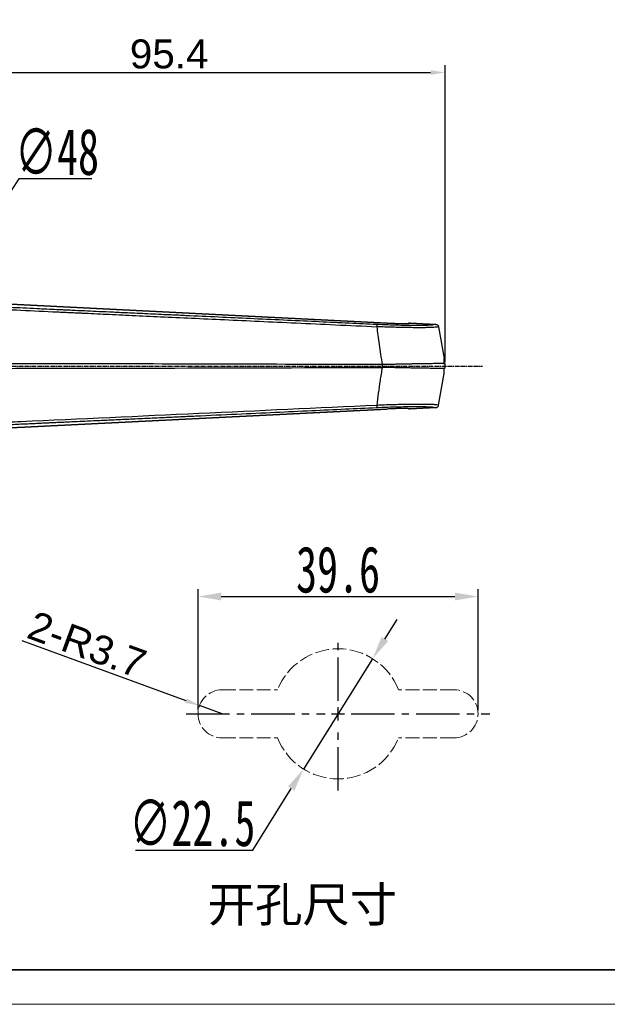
# Model space of a CAD drawing. Header units: millimetres. Extents: x 2628 to 3103, y 1509 to 1845.
# Tile 6 of 29: x 2743 to 2844, y 1509 to 1679. Entities that reach past the tile are written whole.
import ezdxf

# ---------------------------------------------------------------- set-up
doc = ezdxf.new("R2010")
doc.units = ezdxf.units.MM
for name, pattern in [('ACAD_ISO02W100', [15, 12, -3]), ('CENTER', [10.16, 6.35, -1.27, 1.27, -1.27]), ('CENTER2', [1.125, 0.75, -0.125, 0.125, -0.125])]:
    doc.linetypes.add(name, pattern=pattern)
doc.layers.add('中心线层', color=1, linetype='CENTER')
for name, color, linetype, lineweight in [('尺寸线层', 3, 'Continuous', 18), ('粗实线层', 7, 'Continuous', 35), ('细实线层', 3, 'Continuous', 18), ('虚线层', 2, 'ACAD_ISO02W100', 18)]:
    doc.layers.add(name, color=color, linetype=linetype, lineweight=lineweight)
doc.styles.get("Standard").update_dxf_attribs({"font": 'arial.ttf'})
doc.styles.add('标准', font='txt', dxfattribs={"width": 0.667})
doc.dimstyles.new('ISO-25', dxfattribs={"dimtxt": 2.5, "dimasz": 2.5, "dimexe": 1.25, "dimexo": 0.625, "dimtad": 1, "dimtxsty": 'Standard', "dimcen": 2.5, "dimadec": 0, "dimazin": 0, "dimtfac": 1, "dimtmove": 0, "dimatfit": 3, "dimfxl": 1, "dimarcsym": 0})
doc.dimstyles.new('对齐', dxfattribs={"dimtxt": 3, "dimasz": 2.5, "dimexe": 1.25, "dimexo": 0.625, "dimtad": 1, "dimdsep": 46, "dimtxsty": '标准', "dimcen": 2.5, "dimclrd": 3, "dimclre": 3, "dimclrt": 3, "dimadec": 0, "dimazin": 0, "dimtfac": 1, "dimtmove": 0, "dimatfit": 3, "dimfxl": 1, "dimarcsym": 0})
doc.dimstyles.new('水平', dxfattribs={"dimtxt": 3, "dimasz": 2.5, "dimexe": 1.25, "dimexo": 0.625, "dimtad": 1, "dimtih": 1, "dimtoh": 1, "dimdsep": 46, "dimtxsty": '标准', "dimcen": 2.5, "dimclrd": 3, "dimclre": 3, "dimclrt": 3, "dimadec": 0, "dimazin": 0, "dimtfac": 1, "dimtmove": 0, "dimatfit": 3, "dimfxl": 1, "dimarcsym": 0})

# ---------------------------------------------------------------- blocks, each defined once
blk = doc.blocks.new('*U17')
at = {"layer": '中心线层', "color": 0, "linetype": 'CENTER2', "transparency": 16777216}
for p, q in [((0, 4.8), (0, 27.5)), ((-27.5, 0), (-4.8, 0)), ((4.8, 0), (101.85, 0)), ((0, -76.84), (0, -4.8))]:
    blk.add_line(p, q, dxfattribs=at)
at = {"layer": '中心线层', "color": 0, "linetype": 'Continuous', "transparency": 16777216}
for p, q in [((0, -2.4), (0, 2.4)), ((-2.4, 0), (2.4, 0))]:
    blk.add_line(p, q, dxfattribs=at)
blk = doc.blocks.new('*D21')
at = {"layer": 'Defpoints', "color": 0, "transparency": 16777216}
for p in [(2734.16, 1639.02), (2707.43, 1599.15)]:
    blk.add_point(p, dxfattribs=at)
at = {"layer": '尺寸线层', "color": 3, "lineweight": -2, "transparency": 16777216}
for p, q in [((2742.49, 1651.44), (2736.39, 1642.34)), ((2755.12, 1651.44), (2742.49, 1651.44)), ((2707.43, 1599.15), (2734.16, 1639.02)), ((2705.21, 1595.83), (2702.98, 1592.5))]:
    blk.add_line(p, q, dxfattribs=at)
at = {"layer": '尺寸线层', "color": 3, "transparency": 16777216}
for points in [[(2735.84, 1642.71), (2736.94, 1641.97), (2734.16, 1639.02)], [(2704.65, 1596.2), (2705.76, 1595.46), (2707.43, 1599.15)]]:
    blk.add_solid(points, dxfattribs=at)
at = {"layer": '尺寸线层', "color": 3, "transparency": 16777216, "insert": (2749.12, 1656.06), "char_height": 8, "attachment_point": 5, "style": '标准'}
blk.add_mtext('∅48', dxfattribs=at)
blk = doc.blocks.new('*U16')
at = {"layer": '中心线层', "color": 0, "linetype": 'CENTER2', "ltscale": 10, "transparency": 16777216}
for p, q in [((0, 2.25), (0, 13.25)), ((-26.25, 0), (-2.25, 0)), ((2.25, 0), (26.25, 0)), ((0, -13.25), (0, -2.25))]:
    blk.add_line(p, q, dxfattribs=at)
at = {"layer": '中心线层', "color": 0, "linetype": 'Continuous', "ltscale": 10, "transparency": 16777216}
for p, q in [((-1.125, 0), (1.125, 0)), ((0, -1.125), (0, 1.125))]:
    blk.add_line(p, q, dxfattribs=at)
blk = doc.blocks.new('*D28')
at = {"layer": 'Defpoints', "color": 0, "transparency": 16777216}
for p in [(2821.89, 1579.23), (2773.49, 1558.95), (2821.89, 1558.95)]:
    blk.add_point(p, dxfattribs=at)
at = {"layer": '尺寸线层', "color": 3, "lineweight": -2, "transparency": 16777216}
for p, q in [((2773.49, 1559.57), (2773.49, 1580.48)), ((2821.89, 1559.57), (2821.89, 1580.48)), ((2777.49, 1579.23), (2817.89, 1579.23))]:
    blk.add_line(p, q, dxfattribs=at)
at = {"layer": '尺寸线层', "color": 3, "transparency": 16777216}
for points in [[(2777.49, 1579.9), (2777.49, 1578.56), (2773.49, 1579.23)], [(2817.89, 1579.9), (2817.89, 1578.56), (2821.89, 1579.23)]]:
    blk.add_solid(points, dxfattribs=at)
at = {"layer": '尺寸线层', "color": 3, "transparency": 16777216, "insert": (2797.69, 1583.86), "char_height": 8, "attachment_point": 5, "style": '标准'}
blk.add_mtext('39.6', dxfattribs=at)
blk = doc.blocks.new('*D30')
at = {"layer": 'Defpoints', "color": 0, "transparency": 16777216}
for p in [(2803.66, 1568.48), (2791.72, 1549.41)]:
    blk.add_point(p, dxfattribs=at)
at = {"layer": '尺寸线层', "color": 3, "lineweight": -2, "transparency": 16777216}
for p, q in [((2805.78, 1571.87), (2807.91, 1575.26)), ((2803.66, 1568.48), (2791.72, 1549.41)), ((2782.94, 1535.39), (2789.6, 1546.02)), ((2762.7, 1535.39), (2782.94, 1535.39))]:
    blk.add_line(p, q, dxfattribs=at)
at = {"layer": '尺寸线层', "color": 3, "transparency": 16777216}
for points in [[(2805.22, 1572.23), (2806.35, 1571.52), (2803.66, 1568.48)], [(2789.03, 1546.38), (2790.16, 1545.67), (2791.72, 1549.41)]]:
    blk.add_solid(points, dxfattribs=at)
at = {"layer": '尺寸线层', "color": 3, "transparency": 16777216, "insert": (2772.51, 1540.01), "char_height": 8, "attachment_point": 5, "style": '标准'}
blk.add_mtext('∅22.5', dxfattribs=at)
blk = doc.blocks.new('*D31')
at = {"color": 0, "lineweight": -2, "transparency": 16777216}
for p, q in [((2743.02, 1571.64), (2771.4, 1561.24)), ((2777.64, 1558.95), (2773.74, 1560.38))]:
    blk.add_line(p, q, dxfattribs=at)
at = {"color": 0, "transparency": 16777216}
blk.add_solid([(2771.54, 1561.63), (2771.25, 1560.85), (2773.74, 1560.38)], dxfattribs=at)
at = {"layer": 'Defpoints', "color": 0, "transparency": 16777216}
for p in [(2773.74, 1560.38), (2777.64, 1558.95)]:
    blk.add_point(p, dxfattribs=at)
at = {"color": 0, "transparency": 16777216, "insert": (2754.3, 1570.89), "char_height": 2.5, "attachment_point": 5, "rotation": 339.8717}
blk.add_mtext('{\\H2x;2-R3.7}', dxfattribs=at)
blk = doc.blocks.new('*D66')
at = {"layer": 'Defpoints', "color": 0, "transparency": 16777216}
for p in [(2816.19, 1669.83), (2720.8, 1619.08), (2816.19, 1619.08)]:
    blk.add_point(p, dxfattribs=at)
at = {"layer": '尺寸线层', "color": 0, "lineweight": -2, "transparency": 16777216}
for p, q in [((2720.8, 1619.71), (2720.8, 1671.08)), ((2816.19, 1619.71), (2816.19, 1671.08)), ((2723.3, 1669.83), (2813.69, 1669.83))]:
    blk.add_line(p, q, dxfattribs=at)
at = {"layer": '尺寸线层', "color": 0, "transparency": 16777216}
for points in [[(2723.3, 1670.25), (2723.3, 1669.42), (2720.8, 1669.83)], [(2813.69, 1670.25), (2813.69, 1669.42), (2816.19, 1669.83)]]:
    blk.add_solid(points, dxfattribs=at)
at = {"layer": '尺寸线层', "color": 0, "transparency": 16777216, "insert": (2768.5, 1673.01), "char_height": 2.5, "attachment_point": 5, "rotation": 0.0001}
blk.add_mtext('{\\H2x;95.4}', dxfattribs=at)

msp = doc.modelspace()

# ---------------------------------------------------------------- linework, layer by layer
at = {"layer": '粗实线层', "color": 7, "linetype": 'Continuous', "lineweight": 25}
for p, q in [((2806.205, 1626.52), (2721.204, 1630.774)), ((2721.204, 1630.773), (2806.205, 1626.519)), ((2814.612, 1626.284), (2810.177, 1626.506)), ((2810.177, 1626.505), (2814.609, 1626.283)), ((2815.075, 1625.86), (2816.031, 1620.389)), ((2805.32, 1619.325), (2805.32, 1618.843)), ((2816.036, 1619.482), (2816.006, 1620.384)), ((2816.193, 1618.704), (2816.193, 1619.464)), ((2815.075, 1612.307), (2816.031, 1617.779)), ((2816.006, 1617.783), (2816.036, 1618.684)), ((2721.191, 1607.393), (2806.205, 1611.648)), ((2806.205, 1611.649), (2721.205, 1607.395)), ((2810.177, 1611.662), (2814.611, 1611.884)), ((2814.609, 1611.884), (2810.177, 1611.663))]:
    msp.add_line(p, q, dxfattribs=at)
at = {"layer": '粗实线层', "color": 8, "linetype": 'Continuous', "lineweight": 25}
for p, q in [((2806.205, 1626.52), (2806.205, 1626.519)), ((2810.177, 1626.505), (2810.177, 1626.506)), ((2806.205, 1611.648), (2806.205, 1611.649)), ((2810.177, 1611.663), (2810.177, 1611.662))]:
    msp.add_line(p, q, dxfattribs=at)
at = {"layer": '粗实线层'}
msp.add_lwpolyline([(2656.563, 1836.753), (3095.275, 1836.753), (3095.275, 1514.665), (2656.563, 1514.665)], close=True, dxfattribs=at)
at = {"layer": '粗实线层', "color": 7, "linetype": 'Continuous', "lineweight": 25}
for points, knots in [([(2731.527, 1629.254), (2731.898, 1629.238), (2732.56, 1629.21), (2733.434, 1629.172), (2734.197, 1629.138), (2734.92, 1629.105), (2735.661, 1629.07), (2736.374, 1629.037), (2737.185, 1628.999), (2738.152, 1628.955), (2739.312, 1628.901), (2740.637, 1628.839), (2743.679, 1628.698), (2746.576, 1628.564), (2749.239, 1628.441), (2750.082, 1628.402), (2750.927, 1628.362), (2751.776, 1628.323), (2752.627, 1628.284), (2754.567, 1628.194), (2757.726, 1628.047), (2762.239, 1627.838), (2767.153, 1627.61), (2772.468, 1627.364), (2778.147, 1627.1), (2784.184, 1626.82), (2790.575, 1626.524), (2797.353, 1626.209), (2802, 1625.994), (2804.388, 1625.883)], [0, 0, 0, 0, 0.0152551, 0.0271792, 0.0359225, 0.0466259, 0.0569584, 0.0664664, 0.0759703, 0.0903632, 0.1062828, 0.1237288, 0.1449212, 0.2315143, 0.2430341, 0.2545958, 0.2661992, 0.2778444, 0.2895313, 0.30126, 0.3576995, 0.4196427, 0.4870898, 0.5600409, 0.6384962, 0.7209082, 0.8086295, 0.9016599, 1, 1, 1, 1]), ([(2804.378, 1626.262), (2802.779, 1626.336), (2799.469, 1626.49), (2794.332, 1626.727), (2788.856, 1626.981), (2783.291, 1627.238), (2777.663, 1627.498), (2773.538, 1627.689), (2770.774, 1627.817), (2769.453, 1627.878), (2767.928, 1627.949), (2766.212, 1628.028), (2764.348, 1628.114), (2762.568, 1628.197), (2760.525, 1628.291), (2758.302, 1628.394), (2755.981, 1628.502), (2754.023, 1628.592), (2752.428, 1628.666), (2751.366, 1628.715), (2750.731, 1628.745), (2750.419, 1628.759), (2750.156, 1628.771), (2749.942, 1628.781), (2749.598, 1628.797), (2748.166, 1628.863), (2746.006, 1628.963), (2743.28, 1629.09), (2740.931, 1629.198), (2738.583, 1629.306), (2736.188, 1629.417), (2733.837, 1629.527), (2732.268, 1629.602), (2731.53, 1629.638)], [0, 0, 0, 0, 0.0658373, 0.1363495, 0.2115368, 0.291399, 0.3655448, 0.443311, 0.4612663, 0.479404, 0.4977242, 0.5240581, 0.5500616, 0.5744952, 0.5973587, 0.6342063, 0.6660692, 0.6929474, 0.714841, 0.73175, 0.736701, 0.7409819, 0.7445926, 0.7475331, 0.7498035, 0.758769, 0.8064897, 0.8387603, 0.8710173, 0.9032532, 0.9354804, 0.9696828, 1, 1, 1, 1]), ([(2814.609, 1626.283), (2814.511, 1626.254), (2814.316, 1626.196), (2813.623, 1626.134), (2812.658, 1626.092), (2811.405, 1626.075), (2809.892, 1626.085), (2808.179, 1626.121), (2806.325, 1626.178), (2805.027, 1626.234), (2804.378, 1626.262)], [0, 0, 0, 0, 0.1253352, 0.2506714, 0.3756384, 0.5001817, 0.6247964, 0.7497735, 0.8749225, 1, 1, 1, 1]), ([(2804.378, 1626.262), (2804.381, 1626.255), (2804.386, 1626.239), (2804.393, 1626.154), (2804.396, 1626.033), (2804.391, 1625.933), (2804.388, 1625.883)], [0, 0, 0, 0, 0.2457501, 0.5004394, 0.7519977, 1, 1, 1, 1]), ([(2804.388, 1625.883), (2804.445, 1625.388), (2804.561, 1624.358), (2804.776, 1622.773), (2805.029, 1621.082), (2805.22, 1619.927), (2805.32, 1619.325)], [0, 0, 0, 0, 0.2276634, 0.474467, 0.7258356, 1, 1, 1, 1]), ([(2804.388, 1625.883), (2804.393, 1625.883), (2804.402, 1625.883), (2804.41, 1625.879), (2804.414, 1625.877)], [0, 0, 0, 0, 0.5222945, 1, 1, 1, 1]), ([(2815.075, 1625.86), (2815.01, 1625.844), (2814.882, 1625.813), (2814.491, 1625.774), (2813.978, 1625.744), (2813.331, 1625.723), (2812.562, 1625.711), (2811.671, 1625.706), (2810.67, 1625.711), (2809.57, 1625.726), (2808.379, 1625.75), (2807.105, 1625.786), (2805.783, 1625.827), (2804.867, 1625.86), (2804.414, 1625.877)], [0, 0, 0, 0, 0.0890534, 0.174207, 0.2591003, 0.3388937, 0.4206244, 0.5038541, 0.5835307, 0.665573, 0.7495417, 0.830684, 0.9162513, 1, 1, 1, 1]), ([(2806.205, 1626.519), (2806.447, 1626.507), (2806.931, 1626.484), (2807.633, 1626.46), (2808.289, 1626.444), (2808.874, 1626.437), (2809.375, 1626.44), (2809.766, 1626.453), (2810.054, 1626.474), (2810.136, 1626.495), (2810.177, 1626.505)], [0, 0, 0, 0, 0.125128, 0.2502897, 0.3751441, 0.5000058, 0.6247766, 0.7497244, 0.8748991, 1, 1, 1, 1]), ([(2810.044, 1626.493), (2810.021, 1626.493), (2809.963, 1626.492), (2809.908, 1626.474), (2809.875, 1626.464)], [0, 0, 0, 0, 0.4105418, 1, 1, 1, 1]), ([(2805.32, 1619.325), (2789.097, 1619.374), (2768.114, 1619.437), (2745.239, 1619.478), (2737.546, 1619.491), (2734.609, 1619.496), (2733.562, 1619.497)], [0, 0, 0, 0, 0.6782591, 0.8773204, 0.9562633, 1, 1, 1, 1]), ([(2816.193, 1619.464), (2816.188, 1619.467), (2816.179, 1619.473), (2816.129, 1619.48), (2816.072, 1619.483), (2816.046, 1619.485)], [0, 0, 0, 0, 0.3517476, 0.7035031, 1, 1, 1, 1]), ([(2733.562, 1618.671), (2735.285, 1618.673), (2738.717, 1618.678), (2743.852, 1618.688), (2748.974, 1618.697), (2754.096, 1618.707), (2759.219, 1618.717), (2764.341, 1618.728), (2779.708, 1618.762), (2793.368, 1618.805), (2805.32, 1618.843)], [0, 0, 0, 0, 0.0719753, 0.143376, 0.214752, 0.2861371, 0.3575261, 0.4289128, 0.5002978, 1, 1, 1, 1]), ([(2805.32, 1618.843), (2805.194, 1618.08), (2804.948, 1616.592), (2804.635, 1614.404), (2804.468, 1612.985), (2804.386, 1612.285)], [0, 0, 0, 0, 0.34723608, 0.67759994, 1, 1, 1, 1]), ([(2816.193, 1618.704), (2816.184, 1618.699), (2816.17, 1618.691), (2816.075, 1618.685), (2816.038, 1618.683)], [0, 0, 0, 0, 0.60469361, 1, 1, 1, 1]), ([(2804.386, 1612.285), (2783.882, 1611.333), (2761.876, 1610.312), (2739.451, 1609.273), (2737.402, 1609.178), (2736.785, 1609.15), (2736.138, 1609.12), (2734.406, 1609.038), (2732.742, 1608.966), (2731.527, 1608.914)], [0, 0, 0, 0, 0.84431, 0.9061721, 0.9234424, 0.9286607, 0.9316003, 0.950076, 1, 1, 1, 1]), ([(2804.386, 1612.285), (2804.381, 1612.236), (2804.371, 1612.136), (2804.365, 1612.015), (2804.363, 1611.949), (2804.358, 1611.914), (2804.354, 1611.908), (2804.351, 1611.904)], [0, 0, 0, 0, 0.2410635, 0.4946861, 0.7433819, 0.8361539, 1, 1, 1, 1]), ([(2804.386, 1612.285), (2804.39, 1612.285), (2804.396, 1612.286), (2804.403, 1612.284), (2804.406, 1612.283), (2804.407, 1612.282)], [0, 0, 0, 0, 0.55925376, 0.7899883, 1, 1, 1, 1]), ([(2815.075, 1612.307), (2815.006, 1612.324), (2814.864, 1612.359), (2814.407, 1612.401), (2813.871, 1612.427), (2813.374, 1612.442), (2812.993, 1612.451), (2812.669, 1612.457), (2812.377, 1612.459), (2812.131, 1612.46), (2811.866, 1612.459), (2811.619, 1612.459), (2811.47, 1612.458), (2811.387, 1612.458), (2811.314, 1612.458), (2811.206, 1612.458), (2811.071, 1612.457), (2810.932, 1612.457), (2810.768, 1612.456), (2810.64, 1612.455), (2810.5, 1612.453), (2810.212, 1612.45), (2809.777, 1612.444), (2809.244, 1612.434), (2808.792, 1612.427), (2808.117, 1612.411), (2807.097, 1612.378), (2805.774, 1612.342), (2804.829, 1612.301), (2804.407, 1612.282)], [0, 0, 0, 0, 0.0931207, 0.1899671, 0.2889545, 0.3354218, 0.3733645, 0.4167932, 0.435604, 0.4586784, 0.4858839, 0.507342, 0.5230529, 0.5236726, 0.5283563, 0.5411915, 0.5504336, 0.5615586, 0.5745664, 0.5894569, 0.5915603, 0.6069674, 0.6555357, 0.6880717, 0.7211092, 0.7498317, 0.825509, 0.9220145, 1, 1, 1, 1]), ([(2814.609, 1611.884), (2814.665, 1611.893), (2814.777, 1611.911), (2814.922, 1612.007), (2815.032, 1612.142), (2815.061, 1612.252), (2815.075, 1612.307)], [0, 0, 0, 0, 0.25, 0.5, 0.75, 1, 1, 1, 1]), ([(2731.53, 1608.53), (2732.28, 1608.566), (2733.864, 1608.642), (2736.251, 1608.754), (2738.357, 1608.851), (2740.013, 1608.927), (2741.281, 1608.986), (2742.602, 1609.047), (2743.975, 1609.11), (2745.282, 1609.171), (2746.417, 1609.223), (2747.255, 1609.262), (2747.881, 1609.291), (2748.293, 1609.31), (2748.706, 1609.329), (2749.119, 1609.348), (2749.47, 1609.365), (2749.863, 1609.383), (2750.455, 1609.41), (2751.414, 1609.455), (2752.77, 1609.517), (2754.495, 1609.597), (2756.613, 1609.695), (2759.124, 1609.811), (2761.452, 1609.919), (2763.498, 1610.014), (2765.162, 1610.091), (2766.821, 1610.168), (2768.312, 1610.237), (2769.603, 1610.296), (2770.757, 1610.35), (2771.902, 1610.403), (2775.035, 1610.548), (2780.017, 1610.778), (2786.708, 1611.088), (2792.97, 1611.378), (2798.803, 1611.647), (2802.549, 1611.821), (2804.351, 1611.904)], [0, 0, 0, 0, 0.0308323, 0.0651457, 0.0982902, 0.1175883, 0.1333844, 0.1505443, 0.1720353, 0.1899489, 0.2043782, 0.2188074, 0.224476, 0.2301447, 0.2358133, 0.2414819, 0.2471506, 0.2502908, 0.2576481, 0.2715352, 0.2898262, 0.3135136, 0.3425975, 0.3770779, 0.4169548, 0.4385129, 0.4613724, 0.4855332, 0.5068344, 0.5228337, 0.5386933, 0.5544134, 0.5699938, 0.6677688, 0.7596569, 0.8456581, 0.9257725, 1, 1, 1, 1]), ([(2804.351, 1611.904), (2805.001, 1611.932), (2806.302, 1611.989), (2808.159, 1612.047), (2809.876, 1612.082), (2811.394, 1612.092), (2812.651, 1612.076), (2813.62, 1612.034), (2814.315, 1611.972), (2814.511, 1611.914), (2814.609, 1611.884)], [0, 0, 0, 0, 0.1250233, 0.2501336, 0.3750855, 0.4996921, 0.624252, 0.749254, 0.8746305, 1, 1, 1, 1]), ([(2810.177, 1611.663), (2810.136, 1611.673), (2810.054, 1611.694), (2809.767, 1611.715), (2809.375, 1611.728), (2808.873, 1611.73), (2808.286, 1611.724), (2807.629, 1611.708), (2806.928, 1611.683), (2806.446, 1611.66), (2806.205, 1611.649)], [0, 0, 0, 0, 0.124836, 0.2498478, 0.3751294, 0.5004147, 0.6254985, 0.7507661, 0.8753557, 1, 1, 1, 1])]:
    msp.add_open_spline(points, degree=3, knots=knots, dxfattribs=at)
at = {"layer": '粗实线层', "color": 8, "linetype": 'Continuous', "lineweight": 25}
for points, knots in [([(2810.177, 1626.505), (2810.079, 1626.507), (2809.964, 1626.509), (2809.859, 1626.468), (2809.843, 1626.461)], [0, 0, 0, 0, 0.8470045, 1, 1, 1, 1]), ([(2816.046, 1619.485), (2816.042, 1619.485), (2816.009, 1619.488), (2815.917, 1619.491), (2815.767, 1619.495), (2815.583, 1619.498), (2815.406, 1619.5), (2815.23, 1619.5), (2815.021, 1619.499), (2814.683, 1619.497), (2814.235, 1619.493), (2813.765, 1619.487), (2813.369, 1619.481), (2812.588, 1619.47), (2811.774, 1619.457), (2810.924, 1619.442), (2810.654, 1619.437), (2810.379, 1619.433), (2810.1, 1619.428), (2809.817, 1619.422), (2809.552, 1619.417), (2809.246, 1619.411), (2808.835, 1619.403), (2808.228, 1619.39), (2807.336, 1619.371), (2806.342, 1619.349), (2805.615, 1619.332), (2805.32, 1619.325)], [0, 0, 0, 0, 0.006254, 0.0460633, 0.08587, 0.1256719, 0.1654684, 0.1839974, 0.2133947, 0.2630117, 0.3247022, 0.3764331, 0.4161036, 0.4437124, 0.5992053, 0.6195982, 0.6399898, 0.66038, 0.6807689, 0.7011567, 0.7215433, 0.7371966, 0.7656391, 0.806867, 0.8608757, 0.943517, 1, 1, 1, 1]), ([(2816.038, 1618.683), (2816.02, 1618.682), (2815.954, 1618.677), (2815.729, 1618.672), (2815.376, 1618.67), (2814.928, 1618.671), (2814.4, 1618.674), (2813.767, 1618.681), (2813.061, 1618.691), (2812.288, 1618.702), (2811.452, 1618.716), (2810.517, 1618.733), (2809.425, 1618.754), (2808.189, 1618.78), (2806.791, 1618.809), (2805.824, 1618.831), (2805.32, 1618.843)], [0, 0, 0, 0, 0.0252029, 0.0963073, 0.1685064, 0.2341799, 0.3022662, 0.3725688, 0.4448431, 0.5100832, 0.5786567, 0.6502523, 0.7244879, 0.8148502, 0.9035718, 1, 1, 1, 1]), ([(2809.842, 1611.707), (2809.858, 1611.7), (2809.964, 1611.659), (2810.079, 1611.661), (2810.177, 1611.663)], [0, 0, 0, 0, 0.152789, 1, 1, 1, 1])]:
    msp.add_open_spline(points, degree=3, knots=knots, dxfattribs=at)
at = {"layer": '粗实线层', "color": 7, "linetype": 'Continuous', "lineweight": 25}
msp.add_open_spline([(2814.609, 1626.283), (2814.665, 1626.274), (2814.777, 1626.257), (2814.922, 1626.161), (2815.032, 1626.026), (2815.061, 1625.916), (2815.075, 1625.86)], degree=3, dxfattribs=at)
at = {"layer": '细实线层'}
msp.add_lwpolyline([(2628.039, 1844.754), (3103.275, 1844.754), (3103.275, 1508.728), (2628.039, 1508.728)], close=True, dxfattribs=at)
at = {"layer": '虚线层', "ltscale": 0.2}
for p, q in [((2777.641, 1563.099), (2787.234, 1563.099)), ((2817.741, 1563.099), (2808.148, 1563.099)), ((2777.641, 1554.799), (2787.234, 1554.799)), ((2817.741, 1554.799), (2808.148, 1554.799))]:
    msp.add_line(p, q, dxfattribs=at)
for centre, radius, start, end in [((2797.691, 1558.949), 11.25, 21.64711, 158.35289), ((2777.641, 1558.949), 4.15, 90, 270), ((2817.741, 1558.949), 4.15, 270, 90), ((2797.691, 1558.949), 11.25, 201.64711, 338.35289)]:
    msp.add_arc(centre, radius, start, end, dxfattribs=at)

# ---------------------------------------------------------------- block references
at = {"layer": '中心线层', "linetype": 'CENTER2'}
msp.add_blockref('*U17', (2720.799, 1619.084), dxfattribs=at)
at = {"layer": '中心线层', "linetype": 'CENTER2', "ltscale": 10}
msp.add_blockref('*U16', (2797.691, 1558.949), dxfattribs=at)

# ---------------------------------------------------------------- texts
at = {"layer": '细实线层', "insert": (2791.526, 1525.649), "char_height": 6, "attachment_point": 5}
msp.add_mtext_dynamic_manual_height_columns('{\\fSimSun|b0|i0|c134|p2;开孔尺寸}', width=73.04172, gutter_width=1, heights=[0], dxfattribs=at)

# ---------------------------------------------------------------- dimensions: what is measured, and where the dimension line sits
at = {"color": 3}
dim = msp.add_radius_dim(center=(2777.641, 1558.949), mpoint=(2773.744, 1560.377), text='{\\H2x;2-R3.7}', dimstyle='ISO-25', dxfattribs=at)
dim.commit()
dim.dimension.update_dxf_attribs({"geometry": '*D31', "text_midpoint": (2753.201, 1567.907), "dimtype": 164})
at = {"layer": '尺寸线层'}
dim = msp.add_aligned_dim(p1=(2720.799, 1619.084), p2=(2816.193, 1619.084), distance=50.751, text='{\\H2x;95.4}', dimstyle='ISO-25', dxfattribs=at)
dim.commit()
dim.dimension.update_dxf_attribs({"geometry": '*D66', "text_midpoint": (2768.496, 1673.013)})
for p1, p2, picture, middle in [((2707.434, 1599.149), (2734.163, 1639.018), '*D21', (2749.119, 1651.436)), ((2803.661, 1568.484), (2791.721, 1549.414), '*D30', (2772.506, 1535.387))]:
    dim = msp.add_diameter_dim_2p(p1=p1, p2=p2, dimstyle='水平', override={"dimtxt": 8, "dimasz": 4}, dxfattribs=at)
    dim.commit()
    dim.dimension.update_dxf_attribs({"geometry": picture, "text_midpoint": middle, "dimtype": 163})
dim = msp.add_linear_dim(base=(2821.891, 1579.23), p1=(2773.491, 1558.949), p2=(2821.891, 1558.949), text='39.6', dimstyle='对齐', override={"dimtxt": 8, "dimasz": 4}, dxfattribs=at)
dim.commit()
dim.dimension.update_dxf_attribs({"geometry": '*D28', "text_midpoint": (2797.691, 1583.855)})

doc.saveas('drawing.dxf')
